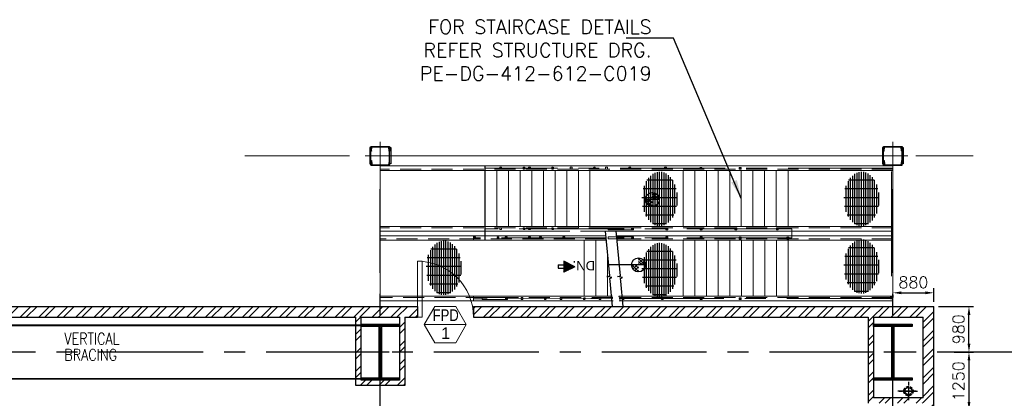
# Model space of a CAD drawing. Header units: inches. Extents: x 306235 to 1392759, y -66369 to 421098.
# Tile 67 of 91: x 419458 to 440590, y 169133 to 177263. Entities that reach past the tile are written whole.
import ezdxf
from ezdxf.enums import TextEntityAlignment as Align

# ---------------------------------------------------------------- set-up
doc = ezdxf.new("R2010")
doc.units = ezdxf.units.IN
doc.header["$LTSCALE"] = 1800
doc.header["$MEASUREMENT"] = 0
for name, pattern in [('CENTER', [2, 1.25, -0.25, 0.25, -0.25]), ('CENTER2', [1.125, 0.75, -0.125, 0.125, -0.125]), ('HIDDEN', [0.375, 0.25, -0.125]), ('HIDDEN2', [0.1875, 0.125, -0.0625])]:
    doc.linetypes.add(name, pattern=pattern)
doc.layers.get('0').update_dxf_attribs({"color": 253, "lineweight": 9})
for name, color, linetype, lineweight in [('2CON', 1, 'Continuous', 13), ('A-DOOR', 31, 'Continuous', 9), ('A-WIN TAG', 3, 'Continuous', 13), ('A-WIN TAG TEXT', 3, 'Continuous', 13), ('CL', 8, 'CENTER', 15), ('HANDRAIL', 3, 'Continuous', 15), ('HRAIL', 31, 'Continuous', 5), ('STAIR', 2, 'Continuous', 18), ('WALL HATCH', 251, 'Continuous', 13)]:
    doc.layers.add(name, color=color, linetype=linetype, lineweight=lineweight)
for name, color, linetype in [('BRACING', 1, 'HIDDEN'), ('CEN', 2, 'CENTER'), ('COL', 1, 'Continuous'), ('DIM', 4, 'Continuous'), ('GRID', 251, 'CENTER'), ('HATCH', 9, 'Continuous'), ('RAIN WATER', 6, 'Continuous'), ('STBEAM', 6, 'Continuous'), ('STRU', 2, 'Continuous'), ('TEXT', 3, 'Continuous'), ('WALL', 6, 'Continuous')]:
    doc.layers.add(name, color=color, linetype=linetype)
doc.styles.add('ROAMNS', font='ROMANS.shx')
doc.styles.add('ROMANS', font='romans.shx')
doc.styles.get("Standard").update_dxf_attribs({"font": 'arial.ttf'})
doc.linetypes.add('FENCELINE1', pattern='A,0.25,-0.1,[133,ltypeshp.shx,S=0.1,R=0,X=-0.1,Y=0],-0.1,1', length=1.45)
doc.dimstyles.new('DIM INT 2.5', dxfattribs={"dimtxt": 250, "dimasz": 180, "dimexe": 100, "dimexo": 100, "dimgap": 100, "dimtad": 1, "dimdec": 0, "dimzin": 13, "dimdsep": 46, "dimlunit": 5, "dimtxsty": 'ROAMNS', "dimcen": 0.09, "dimclrd": 9, "dimclre": 9, "dimclrt": 4, "dimadec": 0, "dimazin": 0, "dimtfac": 1, "dimtdec": 0, "dimtix": 1, "dimtmove": 2, "dimatfit": 3, "dimfxl": 1, "dimtolj": 1, "dimtzin": 13, "dimarcsym": 0})
doc.dimstyles.new('DIM100 x2', dxfattribs={"dimscale": 0, "dimtxt": 400, "dimasz": 400, "dimexe": 100, "dimexo": 100, "dimgap": 100, "dimtad": 1, "dimdec": 0, "dimzin": 13, "dimdsep": 46, "dimtxsty": 'ROMANS', "dimblk2": 'OBLIQUE', "dimcen": 100, "dimdle": 100, "dimclrd": 9, "dimclre": 9, "dimclrt": 4, "dimadec": 0, "dimazin": 0, "dimtfac": 1.1, "dimtdec": 0, "dimtix": 1, "dimtmove": 2, "dimatfit": 3, "dimfxl": 1, "dimtolj": 1, "dimtzin": 13, "dimarcsym": 0})

# ---------------------------------------------------------------- blocks, each defined once
blk = doc.blocks.new('F-ROW COLUMN')
at = {"layer": 'COL'}
h = blk.add_hatch(dxfattribs=at)
h.set_pattern_fill('ANSI31', color=256, scale=200, angle=180, style=0)
h.paths.add_polyline_path([(412, -550), (0, -550), (0, -600), (412, -600)])
h.paths.add_polyline_path([(0, -550), (-412, -550), (-412, -600), (0, -600)])
h.paths.add_polyline_path([(0, 600), (-412, 600), (-412, 550), (0, 550)])
h.paths.add_polyline_path([(412, 600), (0, 600), (0, 550), (412, 550)])
h.paths.add_polyline_path([(22, 550), (0, 550), (0, 0), (22, 0)])
h.paths.add_polyline_path([(0, 550), (-22, 550), (-22, 0), (0, 0)])
h.paths.add_polyline_path([(22, 0), (0, 0), (0, -550), (22, -550)])
h.paths.add_polyline_path([(0, 0), (-22, 0), (-22, -550), (0, -550)])
at = {"layer": 'CEN'}
for p, q in [((0, -600), (0, 600)), ((192, 0), (-192, 0))]:
    blk.add_line(p, q, dxfattribs=at)
at = {"layer": 'COL'}
for points in [[(-412, 600), (412, 600), (412, 550), (-412, 550)], [(-22, 550), (22, 550), (22, -550), (-22, -550)], [(-412, -550), (412, -550), (412, -600), (-412, -600)]]:
    blk.add_lwpolyline(points, close=True, dxfattribs=at)
blk = doc.blocks.new('*D851')
at = {"layer": 'Defpoints', "color": 0, "transparency": 16777216}
blk.add_point((439078, 171105), dxfattribs=at)
at = {"layer": 'GRID', "color": 9, "lineweight": -2, "transparency": 16777216}
for p, q in [((438378, 171398), (438898, 171398)), ((439078, 171205), (439078, 171498)), ((438198, 171357), (438198, 171298))]:
    blk.add_line(p, q, dxfattribs=at)
at = {"layer": 'GRID', "color": 9, "transparency": 16777216}
for points in [[(438378, 171428), (438378, 171368), (438198, 171398)], [(438898, 171428), (438898, 171368), (439078, 171398)]]:
    blk.add_solid(points, dxfattribs=at)
at = {"layer": 'GRID', "color": 4, "transparency": 16777216, "insert": (438638, 171623), "char_height": 250, "attachment_point": 5, "style": 'ROAMNS', "bg_fill": 3, "box_fill_scale": 1.25, "bg_fill_color": 256, "bg_fill_true_color": 13158600, "bg_fill_transparency": 0}
blk.add_mtext('\\A1;880', dxfattribs=at)
at = {"layer": 'Defpoints', "color": 0, "transparency": 16777216}
for p in [(438198, 171457), (439078, 171398)]:
    blk.add_point(p, dxfattribs=at)
blk = doc.blocks.new('*X884')
at = {"color": 0}
for p, q in [((57951, 26835), (57984, 26868)), ((57951, 26844), (57975, 26868)), ((57951, 26853), (57966, 26868)), ((57951, 26862), (57957, 26868)), ((57991, 26828), (57951, 26867)), ((57982, 26828), (57951, 26858)), ((57973, 26828), (57951, 26850)), ((57964, 26828), (57951, 26841)), ((57952, 26828), (57991, 26866)), ((57991, 26836), (57959, 26868)), ((57961, 26828), (57991, 26858)), ((57991, 26845), (57968, 26868)), ((57970, 26828), (57991, 26849)), ((57991, 26854), (57977, 26868)), ((57979, 26828), (57991, 26840)), ((57991, 26863), (57986, 26868)), ((57955, 26828), (57951, 26832)), ((57988, 26828), (57991, 26831))]:
    blk.add_line(p, q, dxfattribs=at)
blk = doc.blocks.new('*X886')
at = {"color": 0}
for p, q in [((48306, 18523), (48306, 19231)), ((48494, 18497), (48494, 19257)), ((48681, 18511), (48681, 19242)), ((47985, 19024), (49055, 19024)), ((48022, 19071), (49019, 19071)), ((48071, 19117), (48970, 19117)), ((48119, 18602), (48119, 19152)), ((48140, 19164), (48901, 19164)), ((48241, 19211), (48800, 19211)), ((48869, 18572), (48869, 19182)), ((49056, 18731), (49056, 19023)), ((47939, 18883), (49102, 18883)), ((47942, 18836), (49099, 18836)), ((47944, 18930), (49096, 18930)), ((47959, 18977), (49082, 18977)), ((47954, 18789), (49086, 18789)), ((47977, 18742), (49064, 18742)), ((48011, 18696), (49030, 18696)), ((48056, 18649), (48985, 18649)), ((48119, 18602), (48922, 18602)), ((48209, 18555), (48832, 18555)), ((48379, 18508), (48662, 18508))]:
    blk.add_line(p, q, dxfattribs=at)
blk = doc.blocks.new('*X883')
at = {"color": 0}
for p, q in [((12311, 26645), (12323, 26656)), ((12341, 26586), (12411, 26656)), ((12691, 26227), (12349, 26569)), ((12721, 26286), (12351, 26656)), ((12370, 26527), (12499, 26656)), ((12400, 26468), (12588, 26656)), ((12429, 26409), (12676, 26656)), ((12662, 26168), (12437, 26393)), ((12750, 26345), (12439, 26656)), ((12459, 26350), (12764, 26656)), ((12488, 26291), (12853, 26656)), ((12518, 26232), (12870, 26585)), ((12780, 26404), (12528, 26656)), ((12547, 26173), (12782, 26408)), ((12809, 26463), (12616, 26656)), ((12839, 26522), (12704, 26656)), ((12868, 26581), (12793, 26656)), ((12897, 26640), (12881, 26656)), ((12632, 26109), (12526, 26216)), ((12576, 26114), (12693, 26231))]:
    blk.add_line(p, q, dxfattribs=at)
blk = doc.blocks.new('*X885')
at = {"color": 0}
for p, q in [((15541, 14548), (15681, 14688)), ((15638, 14548), (15556, 14630)), ((15565, 14643), (15586, 14663)), ((15681, 14575), (15590, 14666)), ((15611, 14548), (15681, 14617)), ((15681, 14646), (15636, 14691)), ((15567, 14548), (15535, 14580)), ((15681, 14547), (15682, 14548)), ((15681, 14476), (15753, 14548)), ((15681, 14405), (15824, 14548)), ((15763, 14422), (15681, 14504)), ((15714, 14401), (15681, 14434)), ((15800, 14456), (15709, 14548)), ((15824, 14503), (15779, 14548))]:
    blk.add_line(p, q, dxfattribs=at)
blk = doc.blocks.new('STUB')
at = {"layer": 'CL', "linetype": 'CENTER'}
for p, q in [((0, 300), (0, -300)), ((322, 0), (-322, 0))]:
    blk.add_line(p, q, dxfattribs=at)
at = {"layer": 'STRU'}
for p, q in [((200, 200), (-200, 200)), ((-200, 200), (-200, 100)), ((-194, 100), (-200, 100)), ((-189, 104), (-181, 178)), ((166, 191), (-166, 191)), ((189, 104), (181, 178)), ((194, 100), (200, 100)), ((200, 200), (200, 100)), ((-200, -200), (-200, -100)), ((-194, -100), (-200, -100)), ((200, -200), (-200, -200)), ((-189, -104), (-181, -178)), ((166, -191), (-166, -191)), ((189, -104), (181, -178)), ((194, -100), (200, -100)), ((200, -200), (200, -100))]:
    blk.add_line(p, q, dxfattribs=at)
for points in [[(-200, 175), (-225, 175), (-225, -175), (-200, -175)], [(200, 175), (225, 175), (225, -175), (200, -175)]]:
    blk.add_lwpolyline(points, close=True, dxfattribs=at)
for centre, radius, start, end in [((-194, 105), 4.8, 270, 354), ((-166, 176), 15, 90, 174), ((166, 176), 15, 6, 90), ((194, 105), 4.8, 186, 270), ((-194, -105), 4.8, 6, 90), ((-166, -176), 15, 186, 270), ((166, -176), 15, 270, 354), ((194, -105), 4.8, 90, 174)]:
    blk.add_arc(centre, radius, start, end, dxfattribs=at)
blk = doc.blocks.new('M_Fire Door Single - 1200 x 2100mm FPD1-Level 1')
at = {"layer": 'A-DOOR'}
for p, q in [((500, -115), (500, -1315)), ((600, -115), (500, -115)), ((600, -115), (600, -1315)), ((600, -1315), (500, -1315))]:
    blk.add_line(p, q, dxfattribs=at)
blk.add_arc((600, -115), 1200, 180, 270, dxfattribs=at)
blk = doc.blocks.new('_Oblique')
at = {"color": 0, "linetype": 'ByBlock', "lineweight": -2}
blk.add_line((-0.5, -0.5), (0.5, 0.5), dxfattribs=at)
blk = doc.blocks.new('*D955')
at = {"layer": 'Defpoints', "color": 0, "transparency": 16777216}
for p in [(439417, 170125), (439078, 168875), (439832, 168875)]:
    blk.add_point(p, dxfattribs=at)
at = {"layer": 'WALL', "color": 9, "lineweight": -2, "transparency": 16777216}
for p, q in [((439517, 170125), (439932, 170125)), ((439832, 169945), (439832, 169055)), ((439178, 168875), (439932, 168875))]:
    blk.add_line(p, q, dxfattribs=at)
at = {"layer": 'WALL', "color": 9, "transparency": 16777216}
for points in [[(439802, 169945), (439862, 169945), (439832, 170125)], [(439802, 169055), (439862, 169055), (439832, 168875)]]:
    blk.add_solid(points, dxfattribs=at)
at = {"layer": 'WALL', "color": 4, "transparency": 16777216, "insert": (439607, 169500), "char_height": 250, "attachment_point": 5, "rotation": 90, "style": 'ROAMNS', "bg_fill": 3, "box_fill_scale": 1.25, "bg_fill_color": 256, "bg_fill_true_color": 13158600, "bg_fill_transparency": 0}
blk.add_mtext('\\A1;1250', dxfattribs=at)
blk = doc.blocks.new('*D956')
at = {"layer": 'Defpoints', "color": 0, "transparency": 16777216}
blk.add_point((439078, 171105), dxfattribs=at)
at = {"layer": 'WALL', "color": 9, "lineweight": -2, "transparency": 16777216}
for p, q in [((439178, 171105), (439932, 171105)), ((439832, 170305), (439832, 170925)), ((439640, 170125), (439932, 170125))]:
    blk.add_line(p, q, dxfattribs=at)
at = {"layer": 'WALL', "color": 9, "transparency": 16777216}
for points in [[(439802, 170925), (439862, 170925), (439832, 171105)], [(439802, 170305), (439862, 170305), (439832, 170125)]]:
    blk.add_solid(points, dxfattribs=at)
at = {"layer": 'WALL', "color": 4, "transparency": 16777216, "insert": (439607, 170615), "char_height": 250, "attachment_point": 5, "rotation": 90, "style": 'ROAMNS', "bg_fill": 3, "box_fill_scale": 1.25, "bg_fill_color": 256, "bg_fill_true_color": 13158600, "bg_fill_transparency": 0}
blk.add_mtext('\\A1;980', dxfattribs=at)
at = {"layer": 'Defpoints', "color": 0, "transparency": 16777216}
for p in [(439832, 171105), (439540, 170125)]:
    blk.add_point(p, dxfattribs=at)

msp = doc.modelspace()

# ---------------------------------------------------------------- hatches: boundary and pattern name
at = {"layer": 'WALL HATCH'}
h = msp.add_hatch(dxfattribs=at)
h.set_pattern_fill('ANSI32', color=256, scale=750, style=0)
h.paths.add_polyline_path([(427997.7, 170875.3), (427997.7, 171105.3), (415317.7, 171105.3), (415317.7, 170875.3)])
h.paths.add_polyline_path([(429197.7, 171105.3), (429197.7, 170875.3), (430147.7, 170875.3), (430147.7, 171105.3)])
h.paths.add_polyline_path([(439077.7, 170875.3), (439077.7, 171105.3), (430147.9, 171105.3), (430147.9, 170875.3)])
h = msp.add_hatch(dxfattribs=at)
h.set_pattern_fill('ANSI32', color=256, scale=750, style=0)
h.paths.add_polyline_path([(438847.7, 168875.3), (439077.7, 168875.3), (439077.7, 171105.3), (438847.7, 171105.3)])
h.paths.add_polyline_path([(438847.7, 164375.3), (439077.7, 164375.3), (439077.7, 165875.3), (438847.7, 165875.3)])
h.paths.add_polyline_path([(439077.7, 161375.3), (438847.7, 161375.3), (438847.7, 160125.3), (439077.7, 160125.3)])
h.paths.add_polyline_path([(438847.7, 158875.3), (439077.7, 158875.3), (439077.7, 160125.3), (438847.7, 160125.3)])
h.paths.add_polyline_path([(438847.7, 138075.3), (438682.7, 138075.3), (438682.7, 138075), (451610.2, 138075), (451610.2, 138305), (439077.7, 138305), (439077.7, 139625), (438847.7, 139625)])
h.paths.add_polyline_path([(438847.7, 152875.3), (439077.7, 152875.3), (439077.7, 156375.3), (438847.7, 156375.3)])
h.paths.add_polyline_path([(439077.7, 150375.3), (438847.7, 150375.3), (438847.7, 149125.3), (439077.7, 149125.3)])
h.paths.add_polyline_path([(438847.7, 147875.3), (439077.7, 147875.3), (439077.7, 149125.3), (438847.7, 149125.3)])
h.paths.add_polyline_path([(439077.7, 144875.3), (438847.7, 144875.3), (438847.7, 142555), (439077.7, 142555)])
h = msp.add_hatch(dxfattribs=at)
h.set_pattern_fill('ANSI32', color=256, scale=750, style=0)
h.set_pattern_definition([(45, (1e-10, 33000.33), (-198.87378, 198.87378), []), (45, (132.58, 33000.33), (-198.87378, 198.87378), [])])
h.paths.add_polyline_path([(427725.2, 170125.6), (427610.2, 170125.6), (427610.2, 169525.3), (427197.7, 169525.3), (427197.7, 169410.3), (427725.2, 169410.3)])
h.paths.add_polyline_path([(427197.7, 169525.3), (426785.2, 169525.3), (426785.2, 170125.6), (426670.2, 170125.6), (426670.2, 169410.3), (427197.7, 169410.3)])
h.paths.add_polyline_path([(427725.2, 170875.3), (427610.2, 170875.3), (427610.2, 170125.6), (427725.2, 170125.6)])
h.paths.add_polyline_path([(426785.2, 170875.3), (426670.2, 170875.3), (426670.2, 170125.6), (426785.2, 170125.6)])
h = msp.add_hatch(dxfattribs=at)
h.set_pattern_fill('ANSI32', color=256, scale=750, style=0)
h.paths.add_polyline_path([(438197.7, 169139.9), (438847.7, 169139.9), (438847.7, 169024.9), (438197.7, 169024.9)])
h.paths.add_polyline_path([(437670.2, 169550.3), (437785.2, 169550.3), (437785.2, 169139.9), (438197.7, 169139.9), (438197.7, 169024.9), (437670.2, 169024.9)])
h.paths.add_polyline_path([(437670.2, 170875.3), (437785.2, 170875.3), (437785.2, 170700.3), (437670.2, 170700.3)])
h.paths.add_polyline_path([(437670.2, 170700.3), (437785.2, 170700.3), (437785.2, 170125.3), (437670.2, 170125.3)])
h.paths.add_polyline_path([(437670.2, 170125.3), (437785.2, 170125.3), (437785.2, 169550.3), (437670.2, 169550.3)])

# ---------------------------------------------------------------- linework, layer by layer
at = {"layer": '2CON'}
msp.add_line((429040.6, 170717.3), (428140.6, 170717.3), dxfattribs=at)
at = {"layer": 'A-WIN TAG'}
msp.add_lwpolyline([(428365.6, 171107), (428140.6, 170717.3), (428365.6, 170327.5), (428815.6, 170327.5), (429040.6, 170717.3), (428815.6, 171107)], close=True, dxfattribs=at)
at = {"layer": 'BRACING', "const_width": 40}
for points in [[(416610.2, 170700.3), (426785.2, 170700.3)], [(416610.2, 169550.3), (426785.2, 169550.3)]]:
    msp.add_lwpolyline(points, dxfattribs=at)
at = {"layer": 'CL', "linetype": 'CENTER'}
for p, q in [((424289.4, 174340.3), (439918.7, 174340.3)), ((438197.7, 174073.6), (429447.7, 174072.6)), ((436028.2, 172775.3), (429447.7, 172775.3)), ((436028.2, 172775.3), (436028.2, 172575.3)), ((432187.6, 171272.9), (429197.7, 171272)), ((433020.1, 171273.3), (432321.1, 171273))]:
    msp.add_line(p, q, dxfattribs=at)
at = {"layer": 'CL'}
for p, q in [((429197.7, 172525.3), (429197.7, 172622.4)), ((429197.7, 171225.3), (429197.7, 171325.3))]:
    msp.add_line(p, q, dxfattribs=at)
at = {"layer": 'CL', "color": 8, "linetype": 'CENTER'}
for p, q in [((432046, 172575.3), (429197.7, 172575.3)), ((436028.2, 172575.3), (432276.1, 172575.3))]:
    msp.add_line(p, q, dxfattribs=at)
at = {"layer": 'DIM'}
for p, q in [((433185.2, 173401.8), (432885.2, 173401.8)), ((432887.9, 171997.5), (432087.9, 171997.5))]:
    msp.add_line(p, q, dxfattribs=at)
at = {"layer": 'DIM', "color": 9}
for p, q in [((431133.7, 172074.9), (431133.7, 171838.6)), ((431370.1, 171956.8), (431133.8, 172074.9)), ((431011.4, 171995.7), (431011.4, 171925.6)), ((431011.4, 171995.7), (431128.7, 171995.7)), ((431011.4, 171925.6), (431131, 171925.6)), ((431369.7, 171956.8), (431133.4, 171838.6))]:
    msp.add_line(p, q, dxfattribs=at)
at = {"layer": 'DIM'}
for centre in [(433035.2, 173401.8), (432737.9, 171997.5)]:
    msp.add_circle(centre, 150, dxfattribs=at)
at = {"layer": 'GRID'}
for p, q in [((427197.7, 85427.5), (427197.7, 173625.3)), ((438197.7, 85427.5), (438197.7, 173625.3)), ((441398.9, 170125.3), (412376.4, 170125.3))]:
    msp.add_line(p, q, dxfattribs=at)
at = {"layer": 'HANDRAIL', "linetype": 'FENCELINE1', "ltscale": 0.25}
for p, q in [((427197.7, 171009), (427197.7, 174140.3)), ((438062.7, 174340.3), (427332.7, 174340.3))]:
    msp.add_line(p, q, dxfattribs=at)
at = {"layer": 'HRAIL'}
for p, q in [((429761.5, 174093.6), (429761.5, 174053.6)), ((429801.5, 174093.6), (429761.5, 174093.6)), ((429761.5, 174053.6), (429801.5, 174053.6)), ((429801.5, 174053.6), (429801.5, 174093.6)), ((430378.3, 174093.6), (430378.3, 174053.6)), ((430418.3, 174093.6), (430378.3, 174093.6)), ((430378.3, 174053.6), (430418.3, 174053.6)), ((430418.3, 174053.6), (430418.3, 174093.6)), ((431312, 174097.6), (431272, 174097.6)), ((431272, 174097.6), (431272, 174057.6)), ((431272, 174057.6), (431312, 174057.6)), ((431312, 174057.6), (431312, 174097.6)), ((432073.4, 174095.6), (432033.4, 174095.6)), ((432033.4, 174095.6), (432033.4, 174055.6)), ((432033.4, 174055.6), (432073.4, 174055.6)), ((432073.4, 174055.6), (432073.4, 174095.6)), ((433336.7, 174093.6), (433296.7, 174093.6)), ((433296.7, 174093.6), (433296.7, 174053.6)), ((433296.7, 174053.6), (433336.7, 174053.6)), ((433336.7, 174053.6), (433336.7, 174093.6)), ((434059.1, 174091.6), (434099.1, 174091.6)), ((434059.1, 174051.6), (434059.1, 174091.6)), ((434099.1, 174051.6), (434059.1, 174051.6)), ((434099.1, 174091.6), (434099.1, 174051.6)), ((434901.8, 174091.6), (434941.8, 174091.6)), ((434901.8, 174051.6), (434901.8, 174091.6)), ((434941.8, 174051.6), (434901.8, 174051.6)), ((434941.8, 174091.6), (434941.8, 174051.6)), ((429761.5, 172755.3), (429761.5, 172795.3)), ((429761.5, 172795.3), (429801.5, 172795.3)), ((429801.5, 172755.3), (429761.5, 172755.3)), ((429801.5, 172795.3), (429801.5, 172755.3)), ((430378.3, 172755.3), (430378.3, 172795.3)), ((430378.3, 172795.3), (430418.3, 172795.3)), ((430418.3, 172755.3), (430378.3, 172755.3)), ((430418.3, 172795.3), (430418.3, 172755.3)), ((432090.7, 172752.1), (432090.7, 172792.1)), ((432090.7, 172792.1), (432630.7, 172792.1)), ((432630.7, 172752.1), (432090.7, 172752.1)), ((432630.7, 172792.1), (432630.7, 172752.1)), ((433328.2, 172752.1), (433328.2, 172792.1)), ((433328.2, 172792.1), (433368.2, 172792.1)), ((433368.2, 172752.1), (433328.2, 172752.1)), ((433368.2, 172792.1), (433368.2, 172752.1)), ((434065.7, 172752.1), (434065.7, 172792.1)), ((434065.7, 172792.1), (434105.7, 172792.1)), ((434105.7, 172752.1), (434065.7, 172752.1)), ((434105.7, 172792.1), (434105.7, 172752.1)), ((434809.3, 172792.1), (434849.3, 172792.1)), ((434809.3, 172752.1), (434809.3, 172792.1)), ((434849.3, 172752.1), (434809.3, 172752.1)), ((434849.3, 172792.1), (434849.3, 172752.1)), ((435698.1, 172752.1), (435698.1, 172792.1)), ((435698.1, 172792.1), (435738.1, 172792.1)), ((435738.1, 172752.1), (435698.1, 172752.1)), ((435738.1, 172792.1), (435738.1, 172752.1)), ((429243.7, 172598.3), (429203.7, 172598.3)), ((429203.7, 172598.3), (429203.7, 172558.3)), ((429203.7, 172558.3), (429243.7, 172558.3)), ((429243.7, 172558.3), (429243.7, 172598.3)), ((429918, 172598.3), (429878, 172598.3)), ((429878, 172598.3), (429878, 172558.3)), ((429878, 172558.3), (429918, 172558.3)), ((429918, 172558.3), (429918, 172598.3)), ((430656.4, 172598.3), (430616.4, 172598.3)), ((430616.4, 172598.3), (430616.4, 172558.3)), ((430616.4, 172558.3), (430656.4, 172558.3)), ((430656.4, 172558.3), (430656.4, 172598.3)), ((432630.7, 172598.3), (432090.7, 172598.3)), ((432090.7, 172598.3), (432090.7, 172558.3)), ((432090.7, 172558.3), (432630.7, 172558.3)), ((432630.7, 172558.3), (432630.7, 172598.3)), ((433368.2, 172598.3), (433328.2, 172598.3)), ((433328.2, 172598.3), (433328.2, 172558.3)), ((433328.2, 172558.3), (433368.2, 172558.3)), ((433368.2, 172558.3), (433368.2, 172598.3)), ((434105.7, 172598.3), (434065.7, 172598.3)), ((434065.7, 172598.3), (434065.7, 172558.3)), ((434065.7, 172558.3), (434105.7, 172558.3)), ((434105.7, 172558.3), (434105.7, 172598.3)), ((434901.6, 172553.1), (434901.6, 172593.1)), ((434901.6, 172593.1), (434941.6, 172593.1)), ((434941.6, 172553.1), (434901.6, 172553.1)), ((434941.6, 172593.1), (434941.6, 172553.1)), ((435925.5, 172593.1), (435965.5, 172593.1)), ((435925.5, 172553.1), (435925.5, 172593.1)), ((435965.5, 172553.1), (435925.5, 172553.1)), ((435965.5, 172593.1), (435965.5, 172553.1)), ((429384.7, 171294), (429384.7, 171254)), ((429924.7, 171294), (429384.7, 171294)), ((429384.7, 171254), (429924.7, 171254)), ((429924.7, 171254), (429924.7, 171294)), ((430219.9, 171294), (430219.9, 171254)), ((430259.9, 171294), (430219.9, 171294)), ((430219.9, 171254), (430259.9, 171254)), ((430259.9, 171254), (430259.9, 171294)), ((431056.8, 171294), (431056.8, 171254)), ((431096.8, 171294), (431056.8, 171294)), ((431056.8, 171254), (431096.8, 171254)), ((431096.8, 171254), (431096.8, 171294)), ((431893.7, 171294), (431893.7, 171254)), ((431933.7, 171294), (431893.7, 171294)), ((431893.7, 171254), (431933.7, 171254)), ((431933.7, 171254), (431933.7, 171294)), ((433230.6, 171294), (433230.6, 171254)), ((433270.6, 171294), (433230.6, 171294)), ((433230.6, 171254), (433270.6, 171254)), ((433270.6, 171254), (433270.6, 171294)), ((434065.7, 171294), (434065.7, 171254)), ((434105.7, 171294), (434065.7, 171294)), ((434065.7, 171254), (434105.7, 171254)), ((434105.7, 171254), (434105.7, 171294)), ((434901.8, 171291.6), (434941.8, 171291.6)), ((434901.8, 171251.6), (434901.8, 171291.6)), ((434941.8, 171251.6), (434901.8, 171251.6)), ((434941.8, 171291.6), (434941.8, 171251.6))]:
    msp.add_line(p, q, dxfattribs=at)
at = {"layer": 'RAIN WATER', "linetype": 'CENTER2', "ltscale": 0.05}
for p, q in [((438533, 169486.9), (438533, 169086.9)), ((438698.2, 169286.9), (438298.2, 169286.9)), ((438333, 169286.9), (438733, 169286.9))]:
    msp.add_line(p, q, dxfattribs=at)
at = {"layer": 'RAIN WATER', "linetype": 'HIDDEN2', "ltscale": 0.25}
msp.add_circle((438533, 169286.9), 100, dxfattribs=at)
at = {"layer": 'RAIN WATER', "ltscale": 0.25}
msp.add_circle((438533, 169286.9), 75, dxfattribs=at)
at = {"layer": 'STAIR', "color": 8}
for p, q in [((438197.7, 174123.6), (427197.7, 174123.6)), ((429697.7, 172825.3), (429697.7, 174023.1)), ((429947.7, 172825.3), (429947.7, 174023.1)), ((430197.7, 172825.3), (430197.7, 174023.1)), ((430447.7, 172825.3), (430447.7, 174023.1)), ((430697.7, 172825.3), (430697.7, 174023.1)), ((430947.7, 172825.3), (430947.7, 174023.8)), ((431197.7, 172825.3), (431197.7, 174023.8)), ((431447.7, 172795.3), (431447.7, 174023.8)), ((431697.7, 172825.3), (431697.7, 174023.8)), ((433697.7, 172825.3), (433697.7, 174024.6)), ((433947.7, 172825.3), (433947.7, 174024.7)), ((434197.7, 172825.3), (434197.7, 174024.8)), ((434447.7, 172825.3), (434447.7, 174024.9)), ((434697.7, 172825.3), (434697.7, 174025)), ((434945.7, 174025.3), (434945.7, 172825.3)), ((435195.7, 174025.3), (435195.7, 172825.3)), ((435445.7, 174025.3), (435445.7, 172825.3)), ((435695.7, 174025.3), (435695.7, 172825.3)), ((435947.7, 174025.3), (435947.7, 172825.3)), ((431267.2, 172725.3), (427197.7, 172725.3)), ((438197.7, 172725.3), (431497.3, 172725.3)), ((432041.6, 172622.4), (427197.7, 172622.4)), ((431572.7, 172525.3), (431572.7, 171325.3)), ((431822.7, 172525.3), (431822.7, 171325.3)), ((438197.7, 172622.4), (432271.7, 172622.4)), ((433697.7, 172525.3), (433697.7, 171325.3)), ((433947.7, 172525.3), (433947.7, 171325.3)), ((434197.7, 172525.3), (434197.7, 171325.3)), ((434447.7, 172525.3), (434447.7, 171325.3)), ((434697.7, 172525.3), (434697.7, 171325.3)), ((434947.7, 172525.3), (434947.7, 171325.3)), ((435197.7, 172525.3), (435197.7, 171325.3)), ((435447.7, 172525.3), (435447.7, 171325.3)), ((435697.7, 172525.3), (435697.7, 171325.3)), ((435947.7, 172525.3), (435947.7, 171325.3)), ((432072.7, 172286.1), (432072.7, 171325.3)), ((432192, 171225.3), (427197.7, 171225.3)), ((432316.3, 171325.3), (432329.1, 171287.3)), ((432335.8, 171281.6), (432327.3, 171278.8)), ((432327.3, 171278.8), (432332.7, 171276.6)), ((432329.1, 171287.3), (432330.9, 171282)), ((432330.9, 171282), (432335.8, 171281.6)), ((432332.7, 171276.6), (432350.1, 171225.3))]:
    msp.add_line(p, q, dxfattribs=at)
at = {"layer": 'STAIR', "color": 8, "linetype": 'HIDDEN'}
for p, q in [((438197.7, 174053.6), (427197.7, 174053.6)), ((438197.7, 172795.3), (427197.7, 172795.3)), ((432047.8, 172555.3), (427197.7, 172555.3)), ((438197.7, 172555.3), (432277.9, 172555.3)), ((432185.5, 171295.3), (427197.7, 171295.3))]:
    msp.add_line(p, q, dxfattribs=at)
at = {"layer": 'STAIR'}
for p, q in [((430775.1, 174023.6), (427197.7, 174022.2)), ((438197.7, 174026.4), (429447.7, 174023.1)), ((438197.7, 172825.3), (427197.7, 172825.3)), ((432050.6, 172525.3), (427197.7, 172525.3)), ((438197.7, 172525.3), (432280.7, 172525.3)), ((432182.7, 171325.3), (427197.7, 171325.3))]:
    msp.add_line(p, q, dxfattribs=at)
at = {"layer": 'STBEAM', "color": 8}
msp.add_line((429447.7, 172525.3), (429447.7, 174123.6), dxfattribs=at)
at = {"layer": 'WALL'}
for p, q in [((432121.3, 171760.5), (432032.1, 172725.3)), ((432349.8, 171760.5), (432260, 172731.5)), ((432056.7, 171746.9), (432121.3, 171760.5)), ((432169.3, 171727.5), (432056.7, 171746.9)), ((432126.5, 171704.9), (432169.3, 171727.5)), ((432131.6, 171649.2), (432126.5, 171704.9)), ((432181.9, 171105.3), (432131.6, 171649.2)), ((432285.2, 171746.9), (432349.8, 171760.5)), ((432397.7, 171727.5), (432285.2, 171746.9)), ((432354.9, 171704.9), (432397.7, 171727.5)), ((432360.1, 171649.2), (432354.9, 171704.9)), ((432410.4, 171105.3), (432360.1, 171649.2)), ((415317.7, 171105.3), (427617.7, 171105.3)), ((426025.8, 171105.3), (427997.7, 171105.3)), ((427997.7, 171105.3), (427997.7, 170875.3)), ((429197.7, 171105.3), (439077.7, 171105.3)), ((429197.7, 171105.3), (429197.7, 170875.3)), ((439077.7, 138305), (439077.7, 171105.3)), ((416725.2, 170875.3), (426670.2, 170875.3)), ((426025.8, 170875.3), (426670.2, 170875.3)), ((426785.2, 170875.3), (427610.2, 170875.3)), ((426785.2, 170875.3), (427617.7, 170875.3)), ((427725.2, 170875.3), (427997.7, 170875.3)), ((429197.7, 170875.7), (433806.7, 170878.4)), ((429197.7, 170875.3), (437670.2, 170875.3)), ((437670.2, 170875.3), (437670.2, 169024.9)), ((437785.2, 170875.3), (437785.2, 169139.9)), ((437785.2, 170875.3), (438847.7, 170875.3)), ((438847.7, 169139.9), (438847.7, 170875.3)), ((438847.7, 169139.9), (437785.2, 169139.9))]:
    msp.add_line(p, q, dxfattribs=at)
for points in [[(427725.2, 170875.3), (427725.2, 169410.3), (426670.2, 169410.3), (426670.2, 170875.3)], [(427610.2, 170875.3), (427610.2, 169525.3), (426785.2, 169525.3), (426785.2, 170875.3)]]:
    msp.add_lwpolyline(points, dxfattribs=at)

# ---------------------------------------------------------------- block references
for p in [(427197.7, 170125.3), (438197.7, 170125.3)]:
    msp.add_blockref('F-ROW COLUMN', p)
at = {"layer": 'A-DOOR', "rotation": 180}
msp.add_blockref('M_Fire Door Single - 1200 x 2100mm FPD1-Level 1', (428597.7, 170760.3), dxfattribs=at)
at = {"layer": 'DIM', "xscale": -1}
for p in [(448716.4, 158854.2), (448419.1, 157449.9)]:
    msp.add_blockref('*X885', p, dxfattribs=at)
at = {"layer": 'DIM', "color": 8, "xscale": -0.3937499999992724, "yscale": 0.3937499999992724, "zscale": 0.3937499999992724, "rotation": 90}
msp.add_blockref('*X883', (441629.2, 176920.3), dxfattribs=at)
at = {"layer": 'HATCH', "xscale": -1, "rotation": 90}
for p in [(452068.6, 221934.6), (456401.1, 221934.6), (447435.9, 220454.2), (452068.6, 220407.2), (456401.1, 220483)]:
    msp.add_blockref('*X886', p, dxfattribs=at)
at = {"layer": 'HRAIL', "rotation": 89.99999999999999}
for p in [(457129.3, 116102.5), (457746.1, 116102.5), (458639.7, 116106.5), (459401.1, 116104.5), (460164.4, 116102.5), (456571.5, 114607.2), (457245.8, 114607.2), (457984.1, 114607.2), (459458.4, 114607.2), (460195.9, 114607.2), (460933.5, 114607.2), (456752.5, 113302.8), (457587.6, 113302.8), (458424.5, 113302.8), (459261.4, 113302.8), (460098.4, 113302.8), (460933.5, 113302.8)]:
    msp.add_blockref('*X884', p, dxfattribs=at)
at = {"layer": 'HRAIL', "xscale": -1, "rotation": 90}
for p in [(460926.8, 232042.7), (461769.5, 232042.7), (457129.3, 230746.4), (457746.1, 230746.4), (459458.4, 230743.2), (460195.9, 230743.2), (460933.5, 230743.2), (461677, 230743.2), (462565.9, 230743.2), (461769.3, 230544.2), (462793.2, 230544.2), (461769.5, 229242.7)]:
    msp.add_blockref('*X884', p, dxfattribs=at)
at = {"layer": 'STRU', "xscale": -1}
for p in [(427197.7, 174340.3), (438197.7, 174340.3)]:
    msp.add_blockref('STUB', p, dxfattribs=at)

# ---------------------------------------------------------------- texts
at = {"layer": 'A-WIN TAG TEXT', "width": 0.8}
msp.add_text('FPD', height=250, dxfattribs=at).set_placement((428602, 170917.2), align=Align.MIDDLE)
at = {"layer": 'A-WIN TAG TEXT'}
msp.add_text('1', height=250, dxfattribs=at).set_placement((428602.2, 170531.4), align=Align.MIDDLE)
at = {"layer": 'TEXT'}
msp.add_text('DN.', height=200, rotation=180, dxfattribs=at).set_placement((431806.4, 172079.8))
at = {"layer": 'TEXT', "insert": (433021.2, 177257.6), "char_height": 300, "width": 6129.982, "attachment_point": 3, "style": 'ROAMNS'}
msp.add_mtext('FOR STAIRCASE DETAILS REFER STRUCTURE DRG.\\PPE-DG-412-612-C019', dxfattribs=at)
at = {"layer": 'TEXT', "insert": (420417, 170535.3), "char_height": 250, "width": 1501.248, "attachment_point": 1, "line_spacing_factor": 0.825, "style": 'ROAMNS'}
msp.add_mtext('{\\W0.8;VERTICAL BRACING}', dxfattribs=at)

# ---------------------------------------------------------------- leaders
at = {"layer": 'DIM'}
msp.add_leader([(434945.7, 173425.3), (433491.3, 176864.5), (432471.7, 176864.5)], dimstyle='DIM100 x2', override={"dimscale": 1}, dxfattribs=at)

# ---------------------------------------------------------------- next in the draw order: dimensions: what is measured, and where the dimension line sits
at = {"layer": 'GRID', "color": 1, "true_color": 0xff0000}
dim = msp.add_linear_dim(base=(439077.7, 171398.2), p1=(438197.7, 171457.2), p2=(439077.7, 171105.3), dimstyle='DIM INT 2.5', override={"dimfxl": 0.18, "dimtfill": 1, "dimarcsym": 2}, dxfattribs=at)
dim.commit()
dim.dimension.update_dxf_attribs({"geometry": '*D851', "text_midpoint": (438637.7, 171623.2)})
at = {"layer": 'WALL', "color": 1, "true_color": 0xff0000}
dim = msp.add_linear_dim(base=(439831.6, 168875.3), p1=(439417.2, 170125.3), p2=(439077.7, 168875.3), angle=90, dimstyle='DIM INT 2.5', override={"dimfxl": 0.18, "dimtfill": 1, "dimarcsym": 2}, dxfattribs=at)
dim.commit()
dim.dimension.update_dxf_attribs({"geometry": '*D955', "text_midpoint": (439606.6, 169500.3)})

# ---------------------------------------------------------------- next in the draw order: linework, layer by layer
at = {"layer": 'CL', "linetype": 'CENTER'}
for p, q in [((438171.5, 174005), (438171.5, 171275.4)), ((438171.5, 171275.4), (431715.4, 171273))]:
    msp.add_line(p, q, dxfattribs=at)
at = {"layer": 'HANDRAIL', "linetype": 'FENCELINE1', "ltscale": 0.25}
msp.add_line((438197.7, 171105.3), (438197.7, 174205.3), dxfattribs=at)
at = {"layer": 'HRAIL'}
for p, q in [((438149, 171271), (438149, 171311)), ((438149, 171311), (438189, 171311)), ((438189, 171271), (438149, 171271)), ((438189, 171311), (438189, 171271))]:
    msp.add_line(p, q, dxfattribs=at)
at = {"layer": 'STAIR'}
msp.add_line((438197.7, 171325.3), (432316.3, 171325.3), dxfattribs=at)
at = {"layer": 'STAIR', "color": 8, "linetype": 'HIDDEN'}
msp.add_line((438197.7, 171295.3), (432319, 171295.3), dxfattribs=at)
at = {"layer": 'STAIR', "color": 8}
msp.add_line((438197.7, 171225.3), (432325.5, 171225.3), dxfattribs=at)
at = {"layer": 'WALL'}
msp.add_line((429197.7, 171105.3), (439077.7, 171105.3), dxfattribs=at)

# ---------------------------------------------------------------- next in the draw order: block references
at = {"layer": 'HRAIL', "xscale": -1, "rotation": 90}
msp.add_blockref('*X884', (465016.8, 229262.1), dxfattribs=at)

# ---------------------------------------------------------------- next in the draw order: dimensions: what is measured, and where the dimension line sits
at = {"layer": 'WALL', "color": 1, "true_color": 0xff0000}
dim = msp.add_linear_dim(base=(439831.6, 171105.3), p1=(439540.1, 170125.3), p2=(439077.7, 171105.3), angle=90, dimstyle='DIM INT 2.5', override={"dimfxl": 0.18, "dimtfill": 1, "dimarcsym": 2}, dxfattribs=at)
dim.commit()
dim.dimension.update_dxf_attribs({"geometry": '*D956', "text_midpoint": (439606.6, 170615.3)})

doc.saveas('drawing.dxf')
